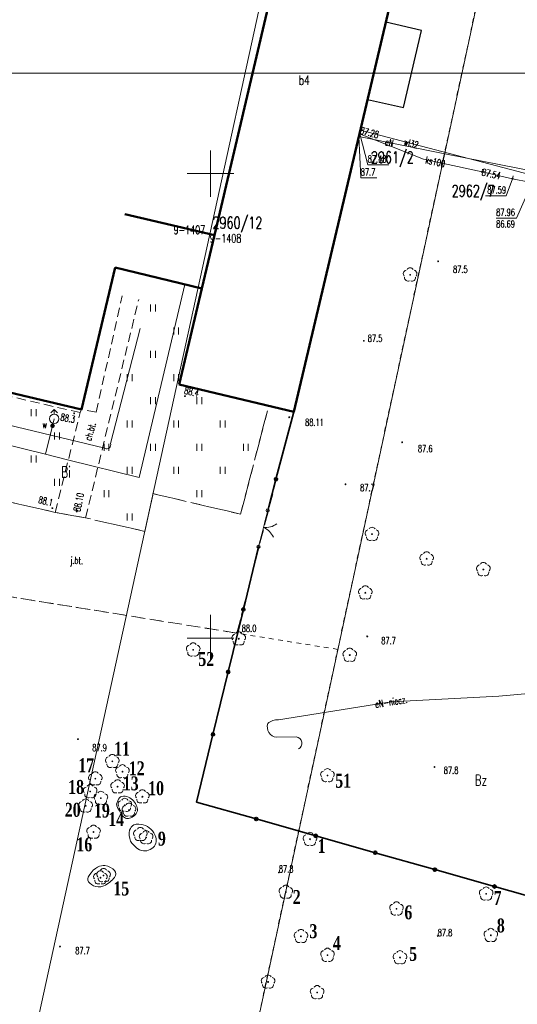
# Model space of a CAD drawing. Header units: metres. Extents: x 7427346 to 7428402, y 5774471 to 5775252.
# Tile 20 of 24: x 7427879 to 7427933, y 5774861 to 5774967. Entities that reach past the tile are written whole.
import ezdxf
from ezdxf.enums import TextEntityAlignment as Align

# ---------------------------------------------------------------- set-up
doc = ezdxf.new("R2010")
doc.units = ezdxf.units.M
doc.header["$MEASUREMENT"] = 0
for name, pattern in [('1', [0]), ('2_14', [1, -1]), ('2_OTKC', [1.5, 1, -0.5]), ('2_OTKJ', [2, 1.5, -0.5]), ('2_OTKK', [0]), ('2_OTZT', [1.5, 1, -0.5]), ('3_EGBU_A', [0]), ('4_SUEP_A', [0]), ('4_SUKP', [0]), ('4_SUWP', [0]), ('GDE', [0]), ('GUZ', [1, 0.5, -0.5])]:
    doc.linetypes.add(name, pattern=pattern)
doc.layers.get('0').update_dxf_attribs({"color": 250, "linetype": 'CONTINUOUS', "lineweight": 100})
for name, color, linetype, lineweight in [('Dzialki', 7, 'GDE', 18), ('EGBB_E_T_0', 7, 'CONTINUOUS', 20), ('EGBB_L_0', 7, '3_EGBU_A', 50), ('numeracja', 10, 'CONTINUOUS', 100), ('Numery_dzialek', 7, 'CONTINUOUS', 13), ('Numery_punktow', 7, 'CONTINUOUS', 9), ('Numery_uzytkow', 3, 'CONTINUOUS', 13), ('OTK_E_T_0', 7, 'CONTINUOUS', 0), ('OTK_E_T_1', 7, 'CONTINUOUS', 0), ('OTK_L_0', 7, '2_OTKJ', 18), ('OTK_L_1', 7, '2_OTKK', 25), ('OTK_L_2', 7, '2_OTKC', 18), ('OTO_L_0', 7, 'CONTINUOUS', 35), ('OTO_L_1', 7, 'CONTINUOUS', 18), ('OTR_T_0', 7, 'CONTINUOUS', 18), ('OTR_T_1', 7, 'CONTINUOUS', 18), ('OTZ_L_3', 7, '2_OTZT', 18), ('Podzial_sekcyjny_krzyze', 7, '1', 18), ('Punkty', 7, 'CONTINUOUS', 18), ('ramka', 7, 'CONTINUOUS', 0), ('SUEP_E_T_0', 1, 'CONTINUOUS', 0), ('SUEP_L_0', 1, '4_SUEP_A', 18), ('SUER_T_0', 1, 'CONTINUOUS', 18), ('SUW_E_T_2', 5, 'CONTINUOUS', 0), ('SUW_T_2', 5, 'CONTINUOUS', 18), ('SUW_T_5', 5, 'CONTINUOUS', 18), ('SUWP_E_T_0', 5, 'CONTINUOUS', 0), ('SUWP_L_0', 5, '4_SUWP', 18), ('SUWR_T_0', 5, 'CONTINUOUS', 18), ('Uzytki', 3, 'GUZ', 18)]:
    doc.layers.add(name, color=color, linetype=linetype, lineweight=lineweight)
for name, color, linetype, lineweight, true_color in [('OTZ_T_0', 7, 'CONTINUOUS', 18, 0x008000), ('SUKP_E_T_0', 7, 'CONTINUOUS', 0, 0x803300), ('SUKP_L_0', 7, '4_SUKP', 18, 0x803300), ('SUKR_T_0', 7, 'CONTINUOUS', 18, 0x803300)]:
    doc.layers.add(name, color=color, linetype=linetype, lineweight=lineweight, true_color=true_color)
doc.styles.get("Standard").update_dxf_attribs({"font": 'Simplex.SHX', "width": 0.75})

# ---------------------------------------------------------------- blocks, each defined once
blk = doc.blocks.new('GRO')
at = {"linetype": 'Continuous'}
blk.add_circle((0, 0), 0.0450000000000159, dxfattribs=at)
blk = doc.blocks.new('2_OTRN')
at = {"linetype": 'Continuous'}
blk.add_circle((0, 0), 0.045, dxfattribs=at)
blk = doc.blocks.new('2_OTRS')
at = {"linetype": 'Continuous'}
blk.add_circle((0, 0), 0.045, dxfattribs=at)
blk = doc.blocks.new('2_OTZT')
at = {"linetype": 'Continuous'}
for p, q in [((-0.2625, -0.375), (-0.2625, 0.375)), ((0.2625, -0.375), (0.2625, 0.375))]:
    blk.add_line(p, q, dxfattribs=at)
blk = doc.blocks.new('2_OTZL')
at = {"linetype": 'Continuous'}
blk.add_circle((0, 0), 0.045, dxfattribs=at)
for centre, radius, start, end in [((-0.3566585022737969, 0.1158924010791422), 0.375, 102.1444654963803, 221.8600234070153), ((0, 0.3750563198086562), 0.3750000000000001, 30.14012428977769, 149.8598757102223), ((0.3566585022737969, 0.1158924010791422), 0.375, 318.1399765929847, 77.85553450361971), ((-0.2204041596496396, -0.3033835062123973), 0.3750000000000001, 174.1481822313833, 293.854228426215), ((0.2204041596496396, -0.3033835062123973), 0.3750000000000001, 246.145771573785, 5.851817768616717)]:
    blk.add_arc(centre, radius, start, end, dxfattribs=at)
blk = doc.blocks.new('4_SUPS')
at = {"linetype": 'Continuous'}
blk.add_circle((0, 0), 0.0625, dxfattribs=at)
blk = doc.blocks.new('4_SUWH')
at = {"linetype": 'Continuous'}
for p, q in [((0, 1), (-0.35355, 0.64645)), ((0, 1), (0.35355, 0.64645)), ((0, 0.5), (0, 1))]:
    blk.add_line(p, q, dxfattribs=at)
blk.add_circle((0, 0), 0.5, dxfattribs=at)
blk = doc.blocks.new('4_SUWW')
at = {"linetype": 'Continuous'}
for radius in [0.2, 0.175, 0.15, 0.125, 0.1, 0.075, 0.05, 0.025, 0.00715]:
    blk.add_circle((0, 0), radius, dxfattribs=at)

msp = doc.modelspace()

# ---------------------------------------------------------------- linework, layer by layer
at = {"layer": 'Dzialki'}
for p, q in [((7427923.63, 5775051.76), (7427899.92, 5774943.48)), ((7427898.92, 5774830.13), (7427938.009999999, 5775011.65)), ((7427899.92, 5774943.48), (7427896.03, 5774944.4)), ((7427899.92, 5774943.48), (7427876.29, 5774835.53))]:
    msp.add_line(p, q, dxfattribs=at)
at = {"layer": 'EGBB_L_0', "linetype": '3_EGBU_A'}
for p, q in [((7427908.96, 5774924.35), (7427923.78, 5774986.98)), ((7427900.42, 5774943.36), (7427909.83, 5774983.46)), ((7427900.42, 5774943.36), (7427890.78, 5774945.64)), ((7427899.07, 5774937.63), (7427900.42, 5774943.36)), ((7427886.099999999, 5774924.59), (7427889.74, 5774939.89)), ((7427899.07, 5774937.63), (7427889.74, 5774939.89)), ((7427896.639999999, 5774927.29), (7427899.07, 5774937.63)), ((7427886.099999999, 5774924.59), (7427849.67, 5774933.21)), ((7427908.96, 5774924.35), (7427896.639999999, 5774927.29))]:
    msp.add_line(p, q, dxfattribs=at)
at = {"layer": 'numeracja', "linetype": 'Continuous', "lineweight": 13}
for points in [[(7427889.945735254, 5774882.313456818), (7427890.308410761, 5774882.900115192), (7427890.99317354, 5774882.925543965), (7427892.008206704, 5774882.027383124), (7427892.129971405, 5774881.408109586), (7427891.806247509, 5774880.881291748), (7427891.290056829, 5774880.605168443), (7427890.857333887, 5774880.612493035), (7427890.453742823, 5774880.964902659), (7427890.100887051, 5774881.571600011), (7427889.945735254, 5774882.313456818), (7427889.947699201, 5774882.316773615)], [(7427891.384653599, 5774878.122408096), (7427891.298239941, 5774879.324885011), (7427891.757476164, 5774879.88818761), (7427892.286432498, 5774879.971660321), (7427893.902433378, 5774879.048899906), (7427894.05365728, 5774877.75341449), (7427892.774800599, 5774877.07899921), (7427891.384653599, 5774878.122408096)]]:
    msp.add_spline(points, degree=3, dxfattribs=at)
msp.add_open_spline([(7427886.902599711, 5774874.410774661), (7427887.560521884, 5774875.373613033), (7427888.737907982, 5774875.740395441), (7427889.839027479, 5774874.930406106), (7427889.900237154, 5774874.334350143), (7427888.478012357, 5774873.081292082), (7427887.331067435, 5774873.249343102), (7427886.612262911, 5774873.937025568), (7427886.902599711, 5774874.410774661), (7427886.933368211, 5774874.426114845)], degree=3, dxfattribs=at)
at = {"layer": 'OTK_L_0', "linetype": '2_OTKJ'}
for p, q in [((7427902.84, 5774900.53), (7427908.96, 5774924.35)), ((7427903.24, 5774913.34), (7427906.270351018, 5774924.991848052)), ((7427908.96, 5774924.35), (7427906.270351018, 5774924.991848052)), ((7427883.269999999, 5774913.53), (7427862.53, 5774918.31)), ((7427892.92, 5774911.49), (7427893.809999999, 5774915.55)), ((7427903.24, 5774913.34), (7427893.809999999, 5774915.55)), ((7427886.55, 5774912.94), (7427883.269999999, 5774913.53)), ((7427892.92, 5774911.49), (7427886.55, 5774912.94)), ((7427902.84, 5774900.53), (7427872.58, 5774905.39))]:
    msp.add_line(p, q, dxfattribs=at)
at = {"layer": 'OTK_L_1', "linetype": '2_OTKK'}
for p, q in [((7427922.719999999, 5774965.41), (7427918.889999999, 5774966.31)), ((7427920.78, 5774957.12), (7427922.719999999, 5774965.41)), ((7427916.92, 5774957.98), (7427920.78, 5774957.12))]:
    msp.add_line(p, q, dxfattribs=at)
at = {"layer": 'OTK_L_2', "linetype": '2_OTKC'}
for p, q in [((7427887.7, 5774924.33), (7427890.49, 5774936.86)), ((7427886.55, 5774912.94), (7427892.269999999, 5774936.45)), ((7427885.969999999, 5774924.27), (7427848.71, 5774932.91)), ((7427886.099999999, 5774924.59), (7427849.67, 5774933.21)), ((7427883.269999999, 5774913.53), (7427885.969999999, 5774924.27)), ((7427887.7, 5774924.33), (7427886.099999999, 5774924.59)), ((7427886.55, 5774912.94), (7427883.269999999, 5774913.53))]:
    msp.add_line(p, q, dxfattribs=at)
at = {"layer": 'OTK_L_2', "linetype": '2_14'}
msp.add_line((7427885.969999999, 5774924.27), (7427886.099999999, 5774924.59), dxfattribs=at)
at = {"layer": 'OTO_L_0'}
for p, q in [((7427908.96, 5774924.35), (7427907.046254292, 5774917.098270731)), ((7427907.046254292, 5774917.098270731), (7427906.16, 5774913.74)), ((7427903.536349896, 5774903.089459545), (7427905.17, 5774909.819999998)), ((7427901.902699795, 5774896.358919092), (7427903.536349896, 5774903.089459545)), ((7427900.269049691, 5774889.628378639), (7427901.902699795, 5774896.358919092)), ((7427898.5, 5774882.34), (7427900.269049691, 5774889.628378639)), ((7427904.914789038, 5774880.522830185), (7427898.499999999, 5774882.340000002)), ((7427911.329578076, 5774878.705660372), (7427904.914789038, 5774880.522830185)), ((7427917.744367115, 5774876.888490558), (7427911.329578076, 5774878.705660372)), ((7427924.159156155, 5774875.071320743), (7427917.744367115, 5774876.888490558)), ((7427930.573945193, 5774873.254150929), (7427924.159156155, 5774875.071320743)), ((7427937.79, 5774871.21), (7427930.573945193, 5774873.254150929))]:
    msp.add_line(p, q, dxfattribs=at)
for centre in [(7427907.046254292, 5774917.098270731), (7427903.536349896, 5774903.089459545), (7427901.902699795, 5774896.358919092), (7427900.269049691, 5774889.628378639), (7427904.914789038, 5774880.522830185), (7427911.329578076, 5774878.705660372), (7427917.744367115, 5774876.888490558), (7427924.159156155, 5774875.071320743), (7427930.573945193, 5774873.254150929)]:
    msp.add_circle(centre, 0.17, dxfattribs=at)
at = {"layer": 'OTO_L_1'}
for p, q in [((7427906.16, 5774913.74), (7427905.818039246, 5774912.385973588)), ((7427905.879254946, 5774912.628363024), (7427905.511960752, 5774911.174026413)), ((7427905.511960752, 5774911.174026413), (7427905.17, 5774909.82))]:
    msp.add_line(p, q, dxfattribs=at)
for centre in [(7427906.16, 5774913.74), (7427905.17, 5774909.82)]:
    msp.add_circle(centre, 0.17, dxfattribs=at)
for centre, radius, start, end in [((7427905.912622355, 5774913.889386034), 2.000000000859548, 263.770727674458, 307.8450998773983), ((7427904.942571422, 5774910.048376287), 1.999999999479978, 23.80744893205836, 67.88182119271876)]:
    msp.add_arc(centre, radius, start, end, dxfattribs=at)
at = {"layer": 'OTZ_L_3', "linetype": '2_OTZT'}
for p, q in [((7427899.07, 5774937.63), (7427892.941300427, 5774939.114551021)), ((7427896.639999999, 5774927.29), (7427899.07, 5774937.63)), ((7427886.55, 5774912.94), (7427892.269999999, 5774936.45)), ((7427885.969999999, 5774924.27), (7427848.71, 5774932.91)), ((7427906.270351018, 5774924.991848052), (7427896.639999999, 5774927.29)), ((7427883.269999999, 5774913.53), (7427885.969999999, 5774924.27)), ((7427903.24, 5774913.34), (7427906.270351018, 5774924.991848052)), ((7427883.269999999, 5774913.53), (7427862.53, 5774918.31)), ((7427892.92, 5774911.49), (7427893.809999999, 5774915.55)), ((7427903.24, 5774913.34), (7427893.809999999, 5774915.55)), ((7427892.92, 5774911.49), (7427886.55, 5774912.94))]:
    msp.add_line(p, q, dxfattribs=at)
at = {"layer": 'Podzial_sekcyjny_krzyze'}
for p, q in [((7427900, 5774947.5), (7427900, 5774952.5)), ((7427897.5, 5774950), (7427902.5, 5774950)), ((7427900, 5774897.5), (7427900, 5774902.5)), ((7427897.5, 5774900), (7427902.5, 5774900))]:
    msp.add_line(p, q, dxfattribs=at)
at = {"layer": 'ramka', "linetype": 'Continuous'}
msp.add_lwpolyline([(7427737.762292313, 5774960.822622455), (7428034.762292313, 5774960.822622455), (7428034.762292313, 5774750.822622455), (7427737.762292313, 5774750.822622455), (7427737.762292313, 5774960.822622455)], dxfattribs=at)
at = {"layer": 'SUEP_L_0', "linetype": '4_SUEP_A'}
for p, q in [((7427915.98, 5774954.01), (7427925.42, 5774952.08)), ((7427925.42, 5774952.08), (7427934.91, 5774950.24)), ((7427889.23, 5774920.95), (7427892.44, 5774933.34)), ((7427845.96, 5774930.7), (7427888.639999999, 5774920.43)), ((7427919.45, 5774893.15), (7427931.059999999, 5774893.76)), ((7427931.059999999, 5774893.76), (7427935.05, 5774894.12)), ((7427907.32, 5774891.18), (7427919.45, 5774893.15)), ((7427909.219999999, 5774889.36), (7427907.11, 5774889.32))]:
    msp.add_line(p, q, dxfattribs=at)
for centre, radius, start, end in [((7427888.837430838, 5774920.800703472), 0.4199999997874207, 241.9609369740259, 20.82212530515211), ((7427907.231703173, 5774890.433368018), 1.120000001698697, 161.4325145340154, 263.7617192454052), ((7427907.135838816, 5774889.832526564), 1.360000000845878, 82.21751877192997, 135.2492044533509), ((7427909.145300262, 5774888.674055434), 0.6900000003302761, 297.1348683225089, 83.78494987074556)]:
    msp.add_arc(centre, radius, start, end, dxfattribs=at)
at = {"layer": 'SUER_T_0', "linetype": 'Continuous', "lineweight": 0}
for p, q in [((7427915.979999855, 5774954.009998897), (7427916.172128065, 5774949.548939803)), ((7427916.172128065, 5774949.548939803), (7427917.909258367, 5774949.548939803))]:
    msp.add_line(p, q, dxfattribs=at)
at = {"layer": 'SUKP_L_0', "linetype": '4_SUKP'}
for p, q in [((7427922.929999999, 5774951.55), (7427916.044220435, 5774954.288240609)), ((7427929.24, 5774950.19), (7427922.929999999, 5774951.55)), ((7427929.24, 5774950.19), (7427929.28, 5774950.48)), ((7427929.24, 5774950.19), (7427932.53, 5774949.45)), ((7427932.53, 5774949.45), (7427932.58, 5774949.76)), ((7427932.53, 5774949.45), (7427934.349999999, 5774949.07))]:
    msp.add_line(p, q, dxfattribs=at)
at = {"layer": 'SUKR_T_0', "linetype": 'Continuous', "lineweight": 0}
for p, q in [((7427916.089999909, 5774954.269999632), (7427916.924575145, 5774950.962628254)), ((7427916.924575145, 5774950.962628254), (7427919.204558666, 5774950.962628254)), ((7427932.529999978, 5774949.450000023), (7427931.82, 5774947.6)), ((7427929.5943018, 5774947.6), (7427931.82, 5774947.6)), ((7427934.309999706, 5774948.299999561), (7427932.953978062, 5774945.203228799)), ((7427930.755422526, 5774945.203228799), (7427932.953978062, 5774945.203228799))]:
    msp.add_line(p, q, dxfattribs=at)
at = {"layer": 'SUWP_L_0', "linetype": '4_SUWP'}
for p, q in [((7427916.139999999, 5774954.68), (7427935.179999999, 5774949.69)), ((7427892.33, 5774917.27), (7427897.25, 5774938.07)), ((7427882.23, 5774919.79), (7427848.49, 5774928.2)), ((7427883.179999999, 5774923.61), (7427883, 5774922.86)), ((7427883, 5774922.86), (7427882.23, 5774919.79)), ((7427882.23, 5774919.79), (7427884.759999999, 5774919.16)), ((7427884.759999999, 5774919.16), (7427892.33, 5774917.27))]:
    msp.add_line(p, q, dxfattribs=at)
at = {"layer": 'Uzytki'}
for p, q in [((7427913.7, 5774898.78), (7427934.889999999, 5774997.21)), ((7427890.95, 5774902.44), (7427872.58, 5774905.39)), ((7427913.7, 5774898.78), (7427890.95, 5774902.44)), ((7427898.92, 5774830.13), (7427913.7, 5774898.78))]:
    msp.add_line(p, q, dxfattribs=at)

# ---------------------------------------------------------------- block references
at = {"layer": 'OTR_T_0'}
for p in [(7427908.48, 5774923.77), (7427885.599999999, 5774913.64)]:
    msp.add_blockref('2_OTRS', p, dxfattribs=at)
at = {"layer": 'OTR_T_1'}
for p in [(7427924.519999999, 5774940.56), (7427916.509999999, 5774932), (7427897.25, 5774926.04), (7427885.33, 5774924.19), (7427920.63, 5774921.08), (7427914.54, 5774916.56), (7427882.98, 5774913.99), (7427903.28, 5774900.58), (7427916.88, 5774900.18), (7427885.73, 5774889.11), (7427924.11, 5774886.12), (7427907.36, 5774874.76), (7427924.46, 5774867.92), (7427883.8, 5774866.78)]:
    msp.add_blockref('2_OTRN', p, dxfattribs=at)
at = {"layer": 'OTZ_L_3'}
for p in [(7427893.809999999, 5774935.55), (7427896.309999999, 5774933.05), (7427893.809999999, 5774930.55), (7427891.309999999, 5774928.05), (7427896.309999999, 5774928.05), (7427893.809999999, 5774925.55), (7427898.809999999, 5774925.55), (7427880.969999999, 5774924.27), (7427891.309999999, 5774923.05), (7427896.309999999, 5774923.05), (7427901.309999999, 5774923.05), (7427883.469999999, 5774921.77), (7427888.809999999, 5774920.55), (7427893.809999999, 5774920.55), (7427898.809999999, 5774920.55), (7427903.809999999, 5774920.55), (7427880.969999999, 5774919.27), (7427891.309999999, 5774918.05), (7427896.309999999, 5774918.05), (7427901.309999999, 5774918.05), (7427883.469999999, 5774916.77), (7427888.809999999, 5774915.55), (7427898.809999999, 5774915.55), (7427891.309999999, 5774913.05)]:
    msp.add_blockref('2_OTZT', p, dxfattribs=at)
at = {"layer": 'OTZ_T_0'}
for p in [(7427921.49, 5774939.11), (7427917.389999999, 5774911.18), (7427923.269999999, 5774908.54), (7427929.38, 5774907.39), (7427916.67, 5774904.88), (7427903.04, 5774899.93), (7427898.139999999, 5774898.74), (7427914.99, 5774898.17), (7427889.429999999, 5774886.73), (7427890.519999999, 5774885.62), (7427912.59, 5774885.2), (7427887.599999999, 5774884.86), (7427887.05, 5774883.48), (7427890, 5774884), (7427888.2, 5774882.76), (7427890.78, 5774882), (7427892.67, 5774882.92), (7427886.559999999, 5774881.93), (7427891.23, 5774881.49), (7427887.41, 5774879.12), (7427892.45, 5774878.87), (7427893.07, 5774878.52), (7427910.71, 5774878.34), (7427888.15, 5774874.2), (7427888.49, 5774874.44), (7427908.11, 5774872.66), (7427929.679999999, 5774872.46), (7427920.03, 5774870.85), (7427909.74, 5774867.89), (7427930.179999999, 5774868), (7427912.599999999, 5774865.86), (7427920.4, 5774865.6), (7427906.2, 5774862.98), (7427911.48, 5774861.84)]:
    msp.add_blockref('2_OTZL', p, dxfattribs=at)
at = {"layer": 'Punkty'}
for p in [(7427896.03, 5774944.4), (7427899.92, 5774943.48)]:
    msp.add_blockref('GRO', p, dxfattribs=at)
at = {"layer": 'SUER_T_0'}
msp.add_blockref('4_SUPS', (7427915.98, 5774954.01), dxfattribs=at)
at = {"layer": 'SUKR_T_0'}
for p in [(7427916.044220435, 5774954.288240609), (7427929.24, 5774950.19), (7427932.53, 5774949.45)]:
    msp.add_blockref('4_SUPS', p, dxfattribs=at)
at = {"layer": 'SUW_T_2'}
msp.add_blockref('4_SUWH', (7427883.179999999, 5774923.61), dxfattribs=at)
at = {"layer": 'SUW_T_5'}
msp.add_blockref('4_SUWW', (7427883, 5774922.86), dxfattribs=at)
at = {"layer": 'SUWR_T_0'}
msp.add_blockref('4_SUPS', (7427916.139999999, 5774954.68), dxfattribs=at)

# ---------------------------------------------------------------- texts
at = {"layer": 'EGBB_E_T_0', "width": 0.7}
msp.add_text('b4', height=1, dxfattribs=at).set_placement((7427910.096022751, 5774960.066249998), align=Align.MIDDLE)
at = {"layer": 'numeracja', "linetype": 'Continuous', "char_height": 1.5, "attachment_point": 1}
for s, insert in [('{\\fTimes New Roman|b1|i0|c238|p18;52}', (7427898.690535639, 5774898.494324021)), ('{\\fTimes New Roman|b1|i0|c238|p18;11}', (7427889.629867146, 5774888.823637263)), ('{\\fTimes New Roman|b1|i0|c238|p18;17}', (7427885.775911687, 5774887.059726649)), ('{\\fTimes New Roman|b1|i0|c238|p18;12}', (7427891.213790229, 5774886.732397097)), ('{\\fTimes New Roman|b1|i0|c238|p18;13}', (7427890.563396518, 5774885.107443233)), ('{\\fTimes New Roman|b1|i0|c238|p18;51}', (7427913.430283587, 5774885.387864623)), ('{\\fTimes New Roman|b1|i0|c238|p18;18}', (7427884.683302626, 5774884.722214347)), ('{\\fTimes New Roman|b1|i0|c238|p18;10}', (7427893.292627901, 5774884.584633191)), ('{\\fTimes New Roman|b1|i0|c238|p18;20}', (7427884.318990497, 5774882.257972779)), ('{\\fTimes New Roman|b1|i0|c238|p18;19}', (7427887.459996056, 5774882.180166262)), ('{\\fTimes New Roman|b1|i0|c238|p18;14}', (7427889.000868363, 5774881.260930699)), ('{\\fTimes New Roman|b1|i0|c238|p18;16}', (7427885.566751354, 5774878.542331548)), ('{\\fTimes New Roman|b1|i0|c238|p18;9}', (7427894.337447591, 5774879.149923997)), ('{\\fTimes New Roman|b1|i0|c238|p18;1}', (7427911.541621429, 5774878.376972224)), ('{\\fTimes New Roman|b1|i0|c238|p18;15}', (7427889.542106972, 5774873.789915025)), ('{\\fTimes New Roman|b1|i0|c238|p18;2}', (7427908.862143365, 5774872.871504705)), ('{\\fTimes New Roman|b1|i0|c238|p18;7}', (7427930.484974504, 5774872.77189697)), ('{\\fTimes New Roman|b1|i0|c238|p18;6}', (7427920.874296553, 5774871.218772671)), ('{\\fTimes New Roman|b1|i0|c238|p18;3}', (7427910.657518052, 5774869.195803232)), ('{\\fTimes New Roman|b1|i0|c238|p18;8}', (7427930.830800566, 5774869.805638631)), ('{\\fTimes New Roman|b1|i0|c238|p18;4}', (7427913.180286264, 5774867.923315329)), ('{\\fTimes New Roman|b1|i0|c238|p18;5}', (7427921.389505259, 5774866.749389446))]:
    msp.add_mtext_dynamic_manual_height_columns(s, width=3.759976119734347, gutter_width=12.5, heights=[0], dxfattribs=dict(at, insert=insert))
at = {"layer": 'Numery_dzialek', "width": 0.7}
for s, p in [('2961/2', (7427917.269999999, 5774952.39)), ('2962/7', (7427925.96955525, 5774948.77497069)), ('2960/12', (7427900.217123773, 5774945.340120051))]:
    msp.add_text(s, height=1.259999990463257, dxfattribs=at).set_placement(p, align=Align.TOP_LEFT)
at = {"layer": 'Numery_punktow', "width": 0.7}
for s, p in [('9-1407', (7427896.03, 5774944.4)), ('9-1408', (7427899.92, 5774943.48))]:
    msp.add_text(s, height=0.8999999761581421, dxfattribs=at).set_placement(p, align=Align.TOP_LEFT)
at = {"layer": 'Numery_uzytkow', "width": 0.7}
for s, p in [('Bi', (7427883.93941828, 5774917.300740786)), ('Bz', (7427928.45, 5774884.11))]:
    msp.add_text(s, height=1.169999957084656, dxfattribs=at).set_placement(p)
at = {"layer": 'OTK_E_T_0', "lineweight": 9, "width": 0.7}
msp.add_text('j.bt.', height=0.75, rotation=358.002087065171, dxfattribs=at).set_placement((7427885.59, 5774908.25), align=Align.MIDDLE)
at = {"layer": 'OTK_E_T_1', "lineweight": 9, "width": 0.7}
msp.add_text('ch.bt.', height=0.75, rotation=74.51150718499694, dxfattribs=at).set_placement((7427887.043989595, 5774922.238498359), align=Align.MIDDLE)
at = {"layer": 'OTR_T_0', "lineweight": 9, "width": 0.7}
msp.add_text('88.11', height=0.75, dxfattribs=at).set_placement((7427910.179999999, 5774923.6), align=Align.TOP_LEFT)
msp.add_text('88.10', height=0.75, rotation=78.12609793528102, dxfattribs=at).set_placement((7427885.599999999, 5774913.64), align=Align.MIDDLE_LEFT)
at = {"layer": 'OTR_T_1', "lineweight": 9, "width": 0.7}
for s, p in [('87.5', (7427926.11, 5774940.08)), ('87.5', (7427916.929999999, 5774932.66)), ('87.6', (7427922.33, 5774920.78)), ('87.7', (7427916.11, 5774916.57)), ('87.7', (7427918.38, 5774900.08)), ('87.9', (7427887.269999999, 5774888.57)), ('87.8', (7427925.11, 5774886.12)), ('87.7', (7427885.44, 5774866.72))]:
    msp.add_text(s, height=0.75, dxfattribs=at).set_placement(p, align=Align.TOP_LEFT)
for s, rotation, p in [('88.4', 346.8700003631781, (7427897.116405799, 5774926.317445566)), ('88.3', 349.12000042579, (7427883.8, 5774923.45))]:
    msp.add_text(s, height=0.75, rotation=rotation, dxfattribs=at).set_placement(p)
msp.add_text('88.1', height=0.75, rotation=346.5300003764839, dxfattribs=at).set_placement((7427882.945433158, 5774914.189594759), align=Align.RIGHT)
for s, p in [('88.0', (7427903.362865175, 5774900.67492413)), ('87.8', (7427907.36, 5774874.76)), ('87.8', (7427924.46, 5774867.92))]:
    msp.add_text(s, height=0.75, dxfattribs=at).set_placement(p)
at = {"layer": 'SUEP_E_T_0', "lineweight": 9, "width": 0.7}
for s, rotation, p in [('eN', 348.4499998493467, (7427919.25, 5774953.34)), ('eN-niecz.', 9.220007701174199, (7427919.45, 5774893.15))]:
    msp.add_text(s, height=0.75, rotation=rotation, dxfattribs=at).set_placement(p, align=Align.MIDDLE)
at = {"layer": 'SUER_T_0', "lineweight": 9, "width": 0.7}
msp.add_text('87.7', height=0.75, dxfattribs=at).set_placement((7427916.172128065, 5774950.173939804), align=Align.MIDDLE_LEFT)
at = {"layer": 'SUKP_E_T_0', "lineweight": 9, "width": 0.7}
msp.add_text('ks100', height=0.75, rotation=347.8399999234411, dxfattribs=at).set_placement((7427924.21, 5774951.27), align=Align.MIDDLE)
at = {"layer": 'SUKR_T_0', "lineweight": 9, "width": 0.7}
msp.add_text('87.48', height=0.75, dxfattribs=at).set_placement((7427916.924575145, 5774951.587628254), align=Align.MIDDLE_LEFT)
msp.add_text('87.54', height=0.75, rotation=347.3199996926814, dxfattribs=at).set_placement((7427929.24, 5774950.19), align=Align.MIDDLE_LEFT)
msp.add_text('87.59', height=0.75, dxfattribs=at).set_placement((7427931.82, 5774948.6), align=Align.TOP_RIGHT)
for s, p in [('87.96', (7427930.755422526, 5774946.203228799)), ('86.69', (7427930.755422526, 5774944.953228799))]:
    msp.add_text(s, height=0.75, dxfattribs=at).set_placement(p, align=Align.TOP_LEFT)
at = {"layer": 'SUW_E_T_2', "lineweight": 9, "width": 0.7}
msp.add_text('w', height=0.75, dxfattribs=at).set_placement((7427881.91, 5774922.61))
at = {"layer": 'SUWP_E_T_0', "lineweight": 9, "width": 0.7}
msp.add_text('wl32', height=0.75, rotation=345.3099996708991, dxfattribs=at).set_placement((7427921.61, 5774953.25), align=Align.MIDDLE)
at = {"layer": 'SUWR_T_0', "lineweight": 9, "width": 0.7}
msp.add_text('87.28', height=0.75, rotation=345.3200007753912, dxfattribs=at).set_placement((7427916.139999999, 5774954.68), align=Align.MIDDLE_LEFT)

doc.saveas('drawing.dxf')
